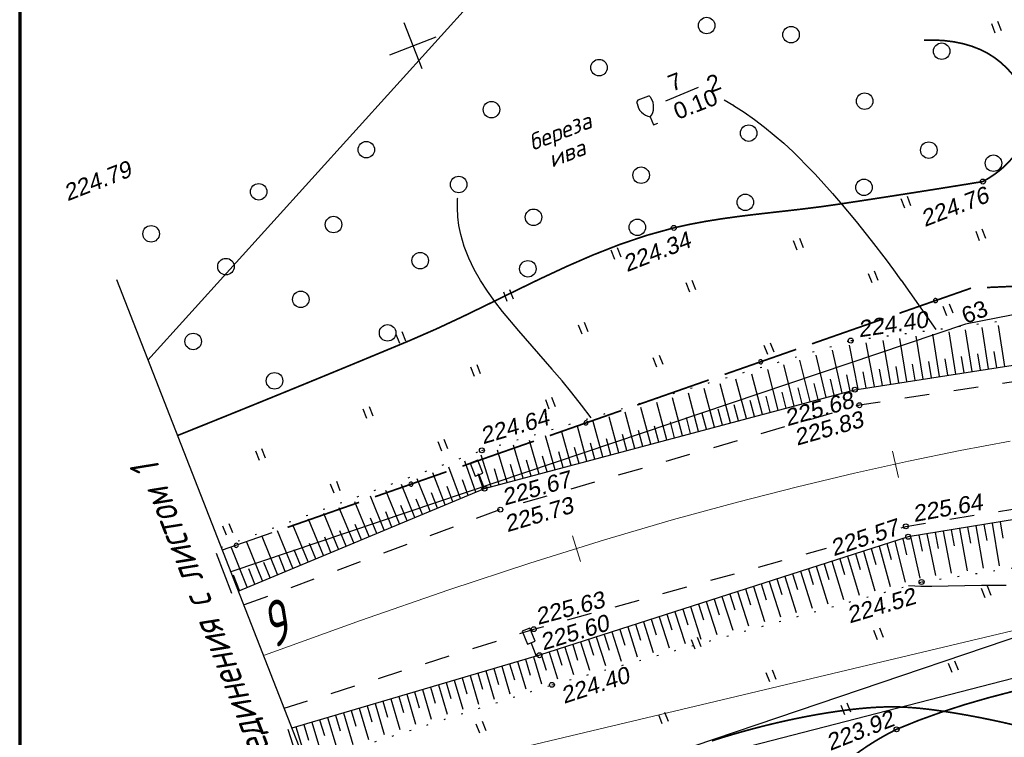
# Model space of a CAD drawing. Header units: millimetres. Extents: x -10 to 1169, y 1 to 1686.
# Tile 147 of 224: x -10 to 50, y 1253 to 1297. Entities that reach past the tile are written whole.
import ezdxf
from ezdxf.enums import TextEntityAlignment as Align
from ezdxf.lldxf.tags import DXFTag

# ---------------------------------------------------------------- set-up
doc = ezdxf.new("R2010")
doc.units = ezdxf.units.MM
for name, pattern in [('ADOT1', [1, 0, -1]), ('AHIDDEN1', [2, 0.5, -1.5]), ('AHIDDEN2', [3, 1.5, -1.5]), ('PHANTOM2', [1.25, 0.625, -0.125, 0.125, -0.125, 0.125, -0.125])]:
    doc.linetypes.add(name, pattern=pattern)
for name, color, linetype in [('CONTURS', 7, 'Continuous'), ('COORDS', 7, 'Continuous'), ('IZOLINES', 32, 'Continuous'), ('PDIGIT', 170, 'Continuous'), ('PICKETS', 7, 'Continuous'), ('Листы', 7, 'Continuous'), ('ОБЪЕКТЫ_АВТОДОРОГ', 7, 'Continuous'), ('УЧАСТКИ', 7, 'Continuous')]:
    doc.layers.add(name, color=color, linetype=linetype)
doc.layers.add('СВЯЗЬ', color=170, linetype='Связь', lineweight=30)
doc.styles.add('GPR', font='isocpeui.ttf', dxfattribs={"width": 0.8})
doc.styles.add('ITALICC', font='isocpeui.ttf', dxfattribs={"height": 2})
doc.styles.get("Standard").update_dxf_attribs({"font": 'arial.ttf'})
tags = doc.linetypes.add('газ', pattern='A,42.7,-5.08,["Г",Standard,S=2.54,R=0,X=-2.54,Y=-1.27],-3.81', length=51.59).pattern_tags.tags
tags[6] = DXFTag(74, 10)
doc.linetypes.add('Связь', pattern='A,12.5,[130,ltypeshp.shx,S=1,R=-30,X=0,Y=0.9],1,[130,ltypeshp.shx,S=1,R=-30,X=0,Y=0.9],1,[130,ltypeshp.shx,S=1,R=-30,X=0,Y=0.9],4.5', length=19)

# ---------------------------------------------------------------- blocks, each defined once
blk = doc.blocks.new('206_3')
at = {"layer": 'CONTURS'}
for p, q in [((0.5, 3.5), (-0.5, 3.5)), ((-0.5, 3.5), (-0.5, 1.8)), ((0.5, 1.8), (0.5, 3.5)), ((-0.5, 1.8), (0.5, 1.8)), ((0, 0), (0, 1.8)), ((0.5, 0), (0, 0))]:
    blk.add_line(p, q, dxfattribs=at)
blk = doc.blocks.new('401')
at = {"layer": 'CONTURS'}
for p, q in [((0, 0), (0, 1.2)), ((0.8, 0), (0.8, 1.2))]:
    blk.add_line(p, q, dxfattribs=at)
blk = doc.blocks.new('372')
at = {"layer": 'CONTURS'}
blk.add_circle((0, 0), 1, dxfattribs=at)
blk = doc.blocks.new('390_2')
at = {"layer": 'CONTURS', "color": 7}
for p, q in [((0.6991505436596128, 3.473176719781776), (-0.6905651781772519, 3.473176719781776)), ((0.0023088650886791, 1.057788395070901), (0.0023088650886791, 0.0293004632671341)), ((0.0176911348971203, -0.0024620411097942), (0.5792057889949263, -0.0024620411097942))]:
    blk.add_line(p, q, dxfattribs=at)
at = {"layer": 'CONTURS', "color": 7, "linetype": 'Continuous'}
for centre, radius, start, end in [((1.008602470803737, 2.722503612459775), 1.954260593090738, 167.2458957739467, 239.3760234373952), ((-19.93655262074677, 7.463485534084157), 19.5207581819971, 347.245895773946, 347.6983439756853), ((-0.6490946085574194, 3.257555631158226), 0.2199581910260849, 101.9407673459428, 167.6983439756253), ((-0.6905651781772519, 3.453655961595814), 0.0195207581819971, 90, 101.9407673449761), ((-1.008911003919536, 2.722503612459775), 1.954260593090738, 300.6239765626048, 12.75410422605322), ((0.6487860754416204, 3.257555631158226), 0.2199581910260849, 12.30165602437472, 76.96725551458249), ((19.93624408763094, 7.463485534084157), 19.5207581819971, 192.3016560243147, 192.7541042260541)]:
    blk.add_arc(centre, radius, start, end, dxfattribs=at)
blk = doc.blocks.new('133')
at = {"layer": 'CONTURS', "color": 7, "linetype": 'Continuous', "const_width": 0.2}
for points in [[(-11, 0), (-2, 0)], [(0, 0), (9, 0)]]:
    blk.add_lwpolyline(points, dxfattribs=at)
at = {"layer": 'CONTURS', "color": 7, "linetype": 'Continuous', "const_width": 0.5}
blk.add_lwpolyline([(-6.791280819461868, -0.0028738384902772, 1), (-6.291280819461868, -0.0028738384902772, 1)], format="xyb", close=True, dxfattribs=at)
blk = doc.blocks.new('пкк')
at = {"layer": 'ОБЪЕКТЫ_АВТОДОРОГ', "lineweight": 15, "ltscale": 200}
blk.add_line((-0.0110175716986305, -0.8223418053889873), (-0.0083168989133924, 0.8046021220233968), dxfattribs=at)

msp = doc.modelspace()

# ---------------------------------------------------------------- linework, layer by layer
at = {"layer": 'CONTURS', "lineweight": -2}
for p, q in [((50.04815809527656, 1275.735621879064), (49.66177999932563, 1278.213943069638)), ((45.10710827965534, 1274.970098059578), (44.68259877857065, 1277.565811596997)), ((46.09531824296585, 1275.123202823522), (45.68189951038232, 1277.695877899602)), ((47.08352820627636, 1275.27630758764), (46.67876618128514, 1277.825635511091)), ((48.07173816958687, 1275.429412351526), (47.67402577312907, 1277.955188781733)), ((49.05994813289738, 1275.582517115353), (48.66823626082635, 1278.08460843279)), ((41.15426842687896, 1274.357679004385), (40.62841027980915, 1277.017076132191)), ((42.14247839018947, 1274.510783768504), (41.65446041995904, 1277.171816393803)), ((43.13068835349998, 1274.663888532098), (42.6711521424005, 1277.304060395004)), ((44.11889831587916, 1274.816993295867), (43.67962950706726, 1277.435281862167)), ((39.21674879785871, 1273.862137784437), (38.61570295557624, 1276.417691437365)), ((40.18286129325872, 1274.120259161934), (39.61250615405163, 1276.714437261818)), ((47.57763318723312, 1275.352859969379), (47.42145373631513, 1276.340588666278)), ((48.56584315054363, 1275.505964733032), (48.41073364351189, 1276.493862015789)), ((49.55405311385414, 1275.659069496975), (49.39969549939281, 1276.647084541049)), ((37.28452380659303, 1273.345895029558), (36.65583911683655, 1275.834519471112)), ((38.2506363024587, 1273.604016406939), (37.63155650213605, 1276.124822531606)), ((43.62479333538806, 1274.740440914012), (43.45631125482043, 1275.726145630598)), ((44.61300329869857, 1274.893545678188), (44.44956575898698, 1275.8800993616)), ((45.60121326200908, 1275.046650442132), (45.44117724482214, 1276.033761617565)), ((46.58942322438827, 1275.19975520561), (46.43168456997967, 1276.187236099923)), ((35.35229881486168, 1272.829652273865), (34.71935786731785, 1275.258442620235)), ((36.31841131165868, 1273.08777365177), (35.68573278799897, 1275.545917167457)), ((40.66856486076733, 1274.238969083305), (40.464303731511, 1275.217885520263)), ((41.64837340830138, 1274.434231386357), (41.46117917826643, 1275.41655430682)), ((42.63658337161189, 1274.587336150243), (42.46062888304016, 1275.571734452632)), ((33.42007382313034, 1272.313409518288), (32.79319456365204, 1274.685479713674)), ((34.38618631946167, 1272.571530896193), (33.7554588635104, 1274.971714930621)), ((38.73369255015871, 1273.733077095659), (38.49999374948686, 1274.705386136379)), ((39.69980504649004, 1273.991198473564), (39.4780025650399, 1274.966290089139)), ((31.48784883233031, 1271.797166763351), (30.87147836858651, 1274.113855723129)), ((32.45396132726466, 1272.055288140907), (31.83199736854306, 1274.399565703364)), ((36.80146755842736, 1273.216834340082), (36.55438616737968, 1274.185829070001)), ((37.76758005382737, 1273.47495571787), (37.52588189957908, 1274.445307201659)), ((29.55562384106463, 1271.280924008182), (28.95144154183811, 1273.542736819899)), ((30.5217363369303, 1271.539045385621), (29.91136230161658, 1273.828266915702)), ((33.90313007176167, 1272.442470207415), (33.64830509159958, 1273.409457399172)), ((34.86924256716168, 1272.700591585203), (34.61608246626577, 1273.668015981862)), ((35.83535506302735, 1272.958712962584), (35.58464597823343, 1273.926775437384)), ((27.62339884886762, 1270.764681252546), (27.03149108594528, 1272.971643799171)), ((28.58951134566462, 1271.022802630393), (27.99154141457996, 1273.257212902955)), ((31.97090508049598, 1271.926227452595), (31.71413110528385, 1272.892698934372)), ((32.93701757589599, 1272.184348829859), (32.68104873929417, 1273.151033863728)), ((25.69117385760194, 1270.24843849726), (25.11010116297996, 1272.40011801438)), ((26.65728635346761, 1270.506559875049), (26.07109514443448, 1272.685970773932)), ((30.03868008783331, 1271.409984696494), (29.78082970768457, 1272.376169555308)), ((31.00479258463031, 1271.668106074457), (30.74742341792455, 1272.634419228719)), ((23.75894886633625, 1269.732195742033), (23.18475690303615, 1271.827405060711)), ((24.72506136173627, 1269.990317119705), (24.14815785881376, 1272.113980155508)), ((27.14034260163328, 1270.635620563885), (26.88095379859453, 1271.601393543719)), ((28.10645509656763, 1270.893741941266), (27.847673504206, 1271.859677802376)), ((29.0725675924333, 1271.151863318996), (28.81427122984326, 1272.117929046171)), ((20.86061137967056, 1268.957831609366), (20.27630547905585, 1270.962234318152)), ((21.82672387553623, 1269.215952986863), (21.2502182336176, 1271.251941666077)), ((22.79283637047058, 1269.474074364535), (22.21914871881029, 1271.540169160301)), ((25.20811761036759, 1270.119377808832), (24.94668721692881, 1271.084600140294)), ((26.17423010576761, 1270.377499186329), (25.91400697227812, 1271.343047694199)), ((18.92838638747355, 1268.441588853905), (18.30468674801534, 1270.366319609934)), ((19.89449888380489, 1268.69971023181), (19.294958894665, 1270.670335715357)), ((23.27589261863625, 1269.603135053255), (23.00997790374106, 1270.567131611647)), ((24.24200511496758, 1269.861256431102), (23.97878258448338, 1270.825991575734)), ((17.98456849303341, 1268.111122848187), (17.31637801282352, 1269.998907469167)), ((20.37755513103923, 1268.828770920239), (20.09212395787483, 1269.787170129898)), ((21.34366762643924, 1269.086892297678), (21.06753619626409, 1270.048012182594)), ((22.30978012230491, 1269.345013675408), (22.03979979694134, 1270.307879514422)), ((16.13771053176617, 1267.343584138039), (15.38461542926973, 1269.281160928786)), ((17.06113951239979, 1267.727353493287), (16.34494749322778, 1269.637942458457)), ((18.45647744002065, 1268.276355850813), (18.13554688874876, 1269.22345858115)), ((19.41144263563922, 1268.570649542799), (19.11184233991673, 1269.52471435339)), ((14.29085257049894, 1266.576045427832), (13.48386068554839, 1268.575012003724)), ((15.21428155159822, 1266.959814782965), (14.4317310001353, 1268.927157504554)), ((17.5228540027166, 1267.919238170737), (17.18042160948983, 1268.858780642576)), ((13.36742359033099, 1266.192276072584), (12.53939259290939, 1268.224121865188)), ((15.67599604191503, 1267.151699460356), (15.3100195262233, 1268.082323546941)), ((16.59942502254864, 1267.535468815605), (16.24272611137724, 1268.469688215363)), ((11.52056562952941, 1265.424737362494), (10.65683768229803, 1267.524689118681)), ((12.44399460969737, 1265.808506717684), (11.59727368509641, 1267.874096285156)), ((14.75256706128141, 1266.767930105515), (14.38056743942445, 1267.696162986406)), ((9.67370766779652, 1264.657198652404), (8.779674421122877, 1266.827236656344)), ((10.5971366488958, 1265.040968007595), (9.71769603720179, 1267.175757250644)), ((12.90570910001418, 1266.000391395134), (12.52736107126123, 1266.926054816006)), ((13.82913808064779, 1266.38416075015), (13.4532533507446, 1267.310827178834)), ((8.750278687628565, 1264.273429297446), (7.842784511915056, 1266.479131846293)), ((11.98228011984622, 1265.61662204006), (11.60243698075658, 1266.541672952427)), ((49.27104031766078, 1266.245484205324), (49.71282860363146, 1263.656417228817)), ((49.76452907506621, 1266.325913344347), (49.9314241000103, 1265.339938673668)), ((6.903420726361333, 1263.505890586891), (5.973423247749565, 1265.784547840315)), ((7.826849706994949, 1263.889659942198), (6.907226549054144, 1266.131516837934)), ((10.13542215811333, 1264.849083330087), (9.7545074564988, 1265.773693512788)), ((11.05885113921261, 1265.232852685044), (10.67820371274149, 1266.157572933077)), ((45.323130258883, 1265.602051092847), (45.84020559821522, 1263.059297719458)), ((45.81661901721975, 1265.682480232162), (46.00945226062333, 1264.701248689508)), ((46.31010777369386, 1265.762909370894), (46.79510718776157, 1263.20660754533)), ((46.80359653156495, 1265.843338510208), (46.98569592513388, 1264.860058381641)), ((47.2970852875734, 1265.92376764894), (47.76112359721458, 1263.355560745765)), ((47.79057404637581, 1266.004196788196), (47.96550423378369, 1265.01961594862)), ((48.28406280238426, 1266.084625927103), (48.7345283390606, 1263.505619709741)), ((48.77755156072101, 1266.165055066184), (48.94768192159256, 1265.179633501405)), ((5.0565627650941, 1262.738351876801), (4.114358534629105, 1265.093761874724)), ((5.979991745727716, 1263.12212123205), (5.042090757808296, 1265.438489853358)), ((8.288564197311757, 1264.081544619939), (7.908566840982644, 1265.006532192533)), ((9.211993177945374, 1264.465313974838), (8.831288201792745, 1265.390010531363)), ((42.90146131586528, 1265.003684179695), (43.15808579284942, 1264.037172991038)), ((43.37750587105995, 1265.156594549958), (44.01368403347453, 1262.661818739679)), ((43.85682930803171, 1265.298893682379), (44.08959282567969, 1264.32636031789)), ((44.3361527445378, 1265.441192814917), (44.90312135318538, 1262.908976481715)), ((44.82964150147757, 1265.521621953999), (45.03853500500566, 1264.543683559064)), ((3.209704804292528, 1261.970813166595), (2.277511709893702, 1264.411212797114)), ((4.133133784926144, 1262.354582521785), (3.191958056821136, 1264.751008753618)), ((7.365135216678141, 1263.697775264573), (6.986446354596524, 1264.623299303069)), ((40.99728309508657, 1264.392042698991), (41.2807207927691, 1263.433052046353)), ((41.47332765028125, 1264.544953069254), (42.16983810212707, 1262.148917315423)), ((41.94937220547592, 1264.697863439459), (42.22203593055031, 1263.73575404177)), ((42.42541676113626, 1264.850773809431), (43.10029660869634, 1262.407781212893)), ((5.518277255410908, 1262.930236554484), (5.144936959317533, 1263.857931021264)), ((6.441706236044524, 1263.314005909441), (6.065126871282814, 1264.240390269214)), ((39.56914942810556, 1263.933311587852), (40.27889802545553, 1261.622796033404)), ((40.04519398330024, 1264.086221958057), (40.33589191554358, 1263.129407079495)), ((40.52123853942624, 1264.239132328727), (41.22811841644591, 1261.886899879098)), ((4.594848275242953, 1262.546467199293), (4.226386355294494, 1263.476110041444)), ((37.66497120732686, 1263.321670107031), (38.36713379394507, 1261.090902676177)), ((38.14101576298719, 1263.474580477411), (38.43991577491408, 1262.520296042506)), ((38.61706031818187, 1263.627490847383), (39.32468063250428, 1261.357308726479)), ((39.09310487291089, 1263.780401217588), (39.38869989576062, 1262.825087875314)), ((3.671419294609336, 1262.162697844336), (3.310249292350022, 1263.095197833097)), ((35.76079298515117, 1262.710028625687), (36.44612002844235, 1260.556461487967)), ((36.23683754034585, 1262.862938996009), (36.53947223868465, 1261.909832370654)), ((36.71288209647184, 1263.015849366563), (37.40736754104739, 1260.823885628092)), ((37.18892665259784, 1263.168759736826), (37.49005725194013, 1262.215176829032)), ((33.85661476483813, 1262.098387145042), (34.52097429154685, 1260.020885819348)), ((34.33265931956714, 1262.251297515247), (34.63698053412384, 1261.2987280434)), ((34.80870387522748, 1262.404207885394), (35.48388108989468, 1260.288765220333)), ((35.28474843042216, 1262.557118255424), (35.58839447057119, 1261.60433334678)), ((31.9524365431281, 1261.48674566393), (32.59392677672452, 1259.484789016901)), ((32.4284810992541, 1261.639656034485), (32.73352408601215, 1260.687317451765)), ((32.90452565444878, 1261.79256640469), (33.55761118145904, 1259.752881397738)), ((33.38057020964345, 1261.945476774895), (33.68533448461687, 1260.9930489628)), ((30.04825832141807, 1260.875104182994), (30.66587859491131, 1258.948418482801)), ((30.52430287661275, 1261.028014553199), (30.82955845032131, 1260.07574409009)), ((31.00034743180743, 1261.180924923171), (31.63000224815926, 1259.216630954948)), ((31.47639198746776, 1261.333835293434), (31.781591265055, 1260.381546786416)), ((28.14408010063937, 1260.263462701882), (28.73703331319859, 1258.411830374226)), ((28.62012465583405, 1260.416373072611), (28.92520145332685, 1259.464045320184)), ((29.09616921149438, 1260.569283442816), (29.70156361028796, 1258.680153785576)), ((29.57221376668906, 1260.72219381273), (29.8774317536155, 1259.769911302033)), ((26.23990187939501, 1259.651821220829), (26.80704319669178, 1257.874930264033)), ((26.71594643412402, 1259.804731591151), (27.02029531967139, 1258.852170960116)), ((27.1919909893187, 1259.957641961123), (27.77222812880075, 1258.143432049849)), ((27.66803554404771, 1260.110552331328), (27.97283974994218, 1259.158137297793)), ((24.33572365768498, 1259.040179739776), (24.87477528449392, 1257.337409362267)), ((24.81176821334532, 1259.193090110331), (25.11427080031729, 1258.239941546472)), ((25.28781276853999, 1259.346000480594), (25.84131124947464, 1257.60627942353)), ((25.76385732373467, 1259.498910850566), (26.06748358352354, 1258.546119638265)), ((22.43154543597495, 1258.428538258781), (22.93754157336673, 1256.798531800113)), ((22.90758999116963, 1258.581448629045), (23.20569633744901, 1257.626915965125)), ((23.38363454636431, 1258.734358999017), (23.90704662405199, 1257.068213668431)), ((23.85967910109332, 1258.887269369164), (24.1604489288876, 1257.933572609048)), ((20.51715339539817, 1257.849863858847), (21.01447803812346, 1256.198282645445)), ((20.99686981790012, 1257.990832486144), (21.28682816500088, 1257.033793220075)), ((21.47658624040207, 1258.131801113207), (21.97222230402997, 1256.506006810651)), ((21.954065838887, 1258.280169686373), (22.24811075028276, 1257.324378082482)), ((18.59828770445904, 1257.285989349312), (19.10380073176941, 1255.584390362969)), ((19.07800412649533, 1257.426957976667), (19.36347902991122, 1256.468571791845)), ((19.55772055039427, 1257.567926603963), (20.05852905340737, 1255.891138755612)), ((20.03743697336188, 1257.708895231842), (20.32468516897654, 1256.751039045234)), ((16.67942201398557, 1256.722114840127), (17.1965731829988, 1254.971617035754)), ((17.15913843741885, 1256.863083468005), (17.44274006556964, 1255.904141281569)), ((17.6388548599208, 1257.004052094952), (18.14989978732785, 1255.277910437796)), ((18.11857128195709, 1257.145020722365), (18.40289900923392, 1256.186293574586)), ((14.76055632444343, 1256.158240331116), (15.29107940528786, 1254.359406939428)), ((15.24027274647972, 1256.29920895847), (15.52321760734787, 1255.340072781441)), ((15.71998916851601, 1256.440177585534), (16.24366280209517, 1254.665458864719)), ((16.19970559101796, 1256.581146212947), (16.48287246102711, 1255.622075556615)), ((12.36197421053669, 1255.45339719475), (12.64525688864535, 1254.494360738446)), ((12.84169063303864, 1255.594365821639), (13.38680209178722, 1253.747591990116)), ((13.32140705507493, 1255.735334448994), (13.60440894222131, 1254.776215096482)), ((13.8011234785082, 1255.876303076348), (14.33878798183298, 1254.05344986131)), ((14.28083990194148, 1256.01727170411), (14.56373389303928, 1255.058120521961)), ((10.44310851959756, 1254.889522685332), (10.72767546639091, 1253.930866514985)), ((10.92282494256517, 1255.030491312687), (11.48406701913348, 1253.136277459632)), ((11.40254136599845, 1255.17145994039), (11.68632008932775, 1254.212570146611)), ((11.8822577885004, 1255.312428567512), (12.43518628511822, 1253.44185421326)), ((8.524242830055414, 1254.325648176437), (8.811821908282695, 1253.367891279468)), ((9.003959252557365, 1254.466616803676), (9.584275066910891, 1252.525916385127)), ((9.483675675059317, 1254.607585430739), (9.769446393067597, 1253.649287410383)), ((9.963392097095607, 1254.748554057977), (10.53365393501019, 1252.830929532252)), ((6.605377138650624, 1253.761773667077), (6.899662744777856, 1252.806056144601)), ((7.085093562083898, 1253.902742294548), (7.690883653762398, 1251.917623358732)), ((7.564809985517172, 1254.043710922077), (7.855086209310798, 1253.086768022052)), ((8.044526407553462, 1254.184679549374), (8.636431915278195, 1252.221399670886))]:
    msp.add_line(p, q, dxfattribs=at)
at = {"layer": 'CONTURS', "color": 7, "linetype": 'Continuous'}
msp.add_line((5.61839593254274, 1265.649186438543), (2.621768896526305, 1264.600743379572), dxfattribs=at)
at = {"layer": 'CONTURS', "color": 1, "linetype": 'газ', "lineweight": 15}
msp.add_line((17.88171128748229, 1251.960376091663), (65.79413390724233, 1263.36815689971), dxfattribs=at)
at = {"layer": 'CONTURS', "linetype": 'AHIDDEN1', "const_width": 0.1, "flags": 128}
for points in [[(48.72075951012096, 1286.935743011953), (49.08210960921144, 1287.146368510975), (49.41834491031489, 1287.369123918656), (49.72946541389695, 1287.604009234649), (50.01547111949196, 1287.851024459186), (50.27636202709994, 1288.11016959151), (50.51213813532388, 1288.381444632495), (50.7227994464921, 1288.664849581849), (50.90834596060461, 1288.960384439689), (51.06877767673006, 1289.268049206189), (51.20409459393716, 1289.587843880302), (51.26987521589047, 1289.772543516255), (51.3307021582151, 1289.96513819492), (51.38540855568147, 1290.163833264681), (51.43282753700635, 1290.366834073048), (51.47179223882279, 1290.572345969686), (51.50113578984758, 1290.778574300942), (51.5196913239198, 1290.983724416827), (51.52629197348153, 1291.186001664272), (51.51977087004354, 1291.383611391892), (51.4989611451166, 1291.574758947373), (51.44781469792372, 1291.815578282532), (51.36943909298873, 1292.056355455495), (51.26734578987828, 1292.295504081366), (51.14504625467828, 1292.531437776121), (51.00605195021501, 1292.762570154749), (50.85387433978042, 1292.987314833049), (50.69202488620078, 1293.204085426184), (50.52401505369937, 1293.411295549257), (50.35335630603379, 1293.607358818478), (50.18356010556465, 1293.790688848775), (49.82048977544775, 1294.135871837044), (49.42613939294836, 1294.442517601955), (49.00050896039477, 1294.710626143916), (48.54359847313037, 1294.940197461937), (48.05540793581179, 1295.131231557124), (47.53593734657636, 1295.283728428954), (46.98518670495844, 1295.397688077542), (46.40315601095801, 1295.47311050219), (45.78984526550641, 1295.509995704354), (45.14525446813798, 1295.508343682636)], [(-0.0933922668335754, 1271.547044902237), (0.6850043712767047, 1271.858936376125), (2.35186946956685, 1272.530035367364), (4.017586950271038, 1273.203886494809), (5.682156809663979, 1273.88048975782), (7.345579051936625, 1274.559845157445), (9.007853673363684, 1275.241952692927), (10.66898067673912, 1275.926812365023), (12.3289600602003, 1276.61442417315), (13.9877918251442, 1277.304788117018), (15.58477130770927, 1278.001690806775), (17.16906551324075, 1278.741768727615), (18.74565024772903, 1279.507623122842), (20.31950131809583, 1280.281855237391), (21.8955945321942, 1281.047066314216), (23.47890569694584, 1281.785857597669), (25.0744106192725, 1282.480830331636), (26.68708510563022, 1283.11458575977), (28.3219049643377, 1283.669725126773), (29.98384600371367, 1284.128849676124), (30.94623825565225, 1284.342493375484), (31.91736387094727, 1284.524505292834), (32.89564663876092, 1284.68070084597), (33.87951034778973, 1284.816895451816), (34.86737878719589, 1284.938904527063), (35.8576757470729, 1285.052543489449), (36.84882501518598, 1285.163627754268), (37.83925038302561, 1285.277972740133), (38.82737563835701, 1285.401393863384), (39.81162457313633, 1285.53970654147), (40.70327495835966, 1285.674401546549), (41.59476158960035, 1285.810187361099), (42.48608446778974, 1285.947063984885), (43.37724359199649, 1286.085031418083), (44.26823896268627, 1286.224089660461), (45.15907057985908, 1286.364238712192), (46.04973844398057, 1286.505478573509), (46.94024255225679, 1286.647809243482), (47.83058290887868, 1286.791230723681), (48.72075951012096, 1286.935743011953)], [(43.48796015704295, 1253.750447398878), (44.84549752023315, 1254.299707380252), (46.22747938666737, 1254.797937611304), (47.63032771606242, 1255.250035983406), (49.05046446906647, 1255.660900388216), (50.48431160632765, 1256.035428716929), (51.9282910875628, 1256.378518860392), (53.37882487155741, 1256.695068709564), (54.83233491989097, 1256.989976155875), (56.28524319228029, 1257.268139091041), (57.73397164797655, 1257.534455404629), (59.26028214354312, 1257.807993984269), (60.79650467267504, 1258.072525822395), (62.34036852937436, 1258.320871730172), (63.88960300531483, 1258.545852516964), (65.44193739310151, 1258.740288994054), (66.99510098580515, 1258.897001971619), (68.54682307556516, 1259.00881225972), (70.09483295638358, 1259.068540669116), (71.63685991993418, 1259.069008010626), (73.17063325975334, 1259.003035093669), (74.57158899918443, 1258.885320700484), (75.97623115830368, 1258.719778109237), (77.38192051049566, 1258.509094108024), (78.78601782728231, 1258.255955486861), (80.18588388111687, 1257.963049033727), (81.57887944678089, 1257.633061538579), (82.9623652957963, 1257.268679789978), (84.33370220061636, 1256.872590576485), (85.69025093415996, 1256.447480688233), (87.02937226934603, 1255.996036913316), (88.34533204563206, 1255.571427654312), (89.73232394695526, 1255.16811944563), (91.15550689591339, 1254.76425721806), (92.58003980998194, 1254.337985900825), (93.97108160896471, 1253.867450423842), (95.29379121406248, 1253.330795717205), (96.5133275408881, 1252.706166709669), (97.59484951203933, 1251.971708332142), (98.50351604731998, 1251.105565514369), (99.20448606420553, 1250.085883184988), (99.42447250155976, 1249.618902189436), (99.60988184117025, 1249.123127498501), (99.76649151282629, 1248.603564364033), (99.90007895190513, 1248.065218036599), (100.0164215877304, 1247.5130937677), (100.121296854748, 1246.952196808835), (100.2204821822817, 1246.387532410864), (100.3197550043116, 1245.824105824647), (100.4248927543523, 1245.266922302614), (100.5416728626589, 1244.72098709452), (100.622709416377, 1244.364689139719), (100.7015991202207, 1244.007882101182), (100.7789179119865, 1243.650703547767), (100.8552417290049, 1243.293291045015), (100.9311465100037, 1242.935782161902), (101.0072081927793, 1242.57831446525), (101.0840027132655, 1242.221025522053), (101.1621060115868, 1241.864052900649), (101.2420940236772, 1241.507534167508), (101.3245426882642, 1241.151606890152), (101.475033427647, 1240.526689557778), (101.6308475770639, 1239.903046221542), (101.7911852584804, 1239.280489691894), (101.9552465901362, 1238.658832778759), (102.1222316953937, 1238.037888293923), (102.2913406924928, 1237.417469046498), (102.4617737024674, 1236.797387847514), (102.6327308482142, 1236.177457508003), (102.8034122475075, 1235.557490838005), (102.9730180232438, 1234.937300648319), (103.0225427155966, 1234.755425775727), (103.0721353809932, 1234.573569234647), (103.1217960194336, 1234.391731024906), (103.1715246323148, 1234.209911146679), (103.221321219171, 1234.028109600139), (103.2711857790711, 1233.84632638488), (103.3211183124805, 1233.664561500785), (103.3711188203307, 1233.482814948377), (103.4211873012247, 1233.301086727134), (103.4713237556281, 1233.119376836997)], [(34.81582195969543, 1229.833970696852), (34.36998652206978, 1230.727716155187), (33.98567688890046, 1231.61619697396), (33.66289305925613, 1232.499413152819), (33.40163503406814, 1233.377364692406), (33.20190281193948, 1234.250051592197), (33.0636963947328, 1235.117473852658), (32.98701578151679, 1235.97963147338), (32.97186097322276, 1236.83652445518), (33.01823196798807, 1237.688152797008), (33.12612876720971, 1238.534516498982), (33.22349517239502, 1239.015041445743), (33.35360946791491, 1239.493194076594), (33.51103517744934, 1239.96925535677), (33.69033582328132, 1240.443506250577), (33.88607493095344, 1240.916227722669), (34.09281601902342, 1241.387700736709), (34.3051226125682, 1241.858206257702), (34.51755823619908, 1242.328025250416), (34.72468640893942, 1242.79743867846), (34.92107065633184, 1243.266727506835), (35.08769800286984, 1243.690357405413), (35.24960330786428, 1244.11729779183), (35.40948106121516, 1244.545860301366), (35.57002575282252, 1244.974356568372), (35.73393187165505, 1245.401098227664), (35.90389390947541, 1245.82439691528), (36.082606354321, 1246.242564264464), (36.27276369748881, 1246.65391191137), (36.47706042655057, 1247.056751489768), (36.69819103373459, 1247.449394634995), (36.92880753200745, 1247.825312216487), (37.17063152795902, 1248.197322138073), (37.42316283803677, 1248.564546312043), (37.6859012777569, 1248.926106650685), (37.95834666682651, 1249.281125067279), (38.23999882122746, 1249.628723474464), (38.53035755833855, 1249.968023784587), (38.82892269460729, 1250.298147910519), (39.13519404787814, 1250.618217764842), (39.44867143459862, 1250.927355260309), (39.8060591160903, 1251.259042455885), (40.17378928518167, 1251.579756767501), (40.55186194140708, 1251.889498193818), (40.94027708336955, 1252.188266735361), (41.33903471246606, 1252.476062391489), (41.74813482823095, 1252.752885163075), (42.16757743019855, 1253.018735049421), (42.59736251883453, 1253.273612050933), (43.03749009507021, 1253.517516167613), (43.48796015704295, 1253.750447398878)]]:
    msp.add_lwpolyline(points, dxfattribs=at)
at = {"layer": 'CONTURS'}
msp.add_lwpolyline([(29.50364424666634, 1291.835049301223), (31.48239280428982, 1292.657417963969)], dxfattribs=at)
at = {"layer": 'CONTURS', "linetype": 'ADOT1'}
for points in [[(2.55177813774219, 1264.77980343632), (18.35627135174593, 1270.651944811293), (40.70770390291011, 1277.300337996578), (62.88145926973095, 1280.186899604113), (86.41495087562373, 1281.100060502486), (86.43742217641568, 1281.098094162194)], [(7.682954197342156, 1251.652517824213), (22.60243350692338, 1256.445927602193), (45.00294660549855, 1262.677591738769), (64.07256505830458, 1265.616679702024), (86.03959207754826, 1266.880412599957)]]:
    msp.add_lwpolyline(points, dxfattribs=at)
at = {"layer": 'CONTURS', "linetype": 'Continuous'}
for points in [[(3.58825810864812, 1262.128136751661), (18.51214645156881, 1268.330379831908), (40.95723199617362, 1274.327151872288), (63.26379847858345, 1277.783139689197), (86.18362386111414, 1278.622451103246)], [(86.06931262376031, 1269.303348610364), (63.88163789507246, 1268.626729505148), (44.18871567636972, 1265.417163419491), (21.84239168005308, 1258.239296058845), (6.832413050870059, 1253.828490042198)]]:
    msp.add_lwpolyline(points, dxfattribs=at)
at = {"layer": 'CONTURS', "linetype": 'AHIDDEN2', "flags": 128}
for points in [[(63.26159522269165, 1276.750473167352), (41.23354389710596, 1273.384024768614), (19.47259852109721, 1267.059850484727), (3.923692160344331, 1261.269982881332)], [(43.75692627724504, 1265.964056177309), (44.05254090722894, 1266.045721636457), (63.84478067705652, 1269.251161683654), (64.151623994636, 1269.26180618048)], [(6.364960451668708, 1255.024392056), (21.5059047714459, 1259.817067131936), (39.24333504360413, 1264.717147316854)]]:
    msp.add_lwpolyline(points, dxfattribs=at)
at = {"layer": 'CONTURS', "color": 7, "linetype": 'Continuous'}
for major_axis, ratio, start_param, end_param in [((-0.1203924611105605, -0.04212223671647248), 0.9800191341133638, 3.141592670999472, 6.283185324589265), ((-0.1203924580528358, -0.04212224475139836), 0.9800191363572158, -5.14088774e-08, 3.141592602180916)]:
    msp.add_ellipse((3.470736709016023, 1264.899297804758), major_axis=major_axis, ratio=ratio, start_param=start_param, end_param=end_param, dxfattribs=at)
at = {"layer": 'COORDS', "lineweight": -2}
for p, q in [((14.73093123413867, 1293.759847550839), (13.63876470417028, 1296.553979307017)), ((12.78778209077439, 1294.610830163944), (15.5819138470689, 1295.702996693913))]:
    msp.add_line(p, q, dxfattribs=at)
at = {"layer": 'IZOLINES'}
for points in [[(33.04544223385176, 1291.883496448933), (33.62341387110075, 1291.544452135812), (33.60933665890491, 1291.553452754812), (34.25301741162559, 1291.140513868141), (34.87881261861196, 1290.701762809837), (35.4868194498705, 1290.239347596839), (36.07759703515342, 1289.755658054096), (36.6519644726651, 1289.253025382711), (37.21096695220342, 1288.733698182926), (37.60775106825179, 1288.347544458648), (37.99374458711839, 1287.95845567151), (37.99113893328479, 1287.95886311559), (38.54577929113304, 1287.380141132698), (39.08749061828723, 1286.789441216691), (39.59758647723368, 1286.214209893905), (40.09233393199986, 1285.640533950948), (40.0900687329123, 1285.642817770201), (41.03412159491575, 1284.511222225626), (41.95660463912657, 1283.362202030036), (42.85673322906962, 1282.195889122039), (43.30964376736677, 1281.586741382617), (43.75540168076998, 1280.967596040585), (43.75636110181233, 1280.966236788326), (43.7563612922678, 1280.966236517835), (43.75636167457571, 1280.966235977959), (43.75636243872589, 1280.966234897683), (43.75636396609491, 1280.966232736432), (45.87256226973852, 1277.97269509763)], [(24.97788324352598, 1272.621531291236), (24.40072945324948, 1273.381609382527), (23.80951282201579, 1274.130640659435), (23.21167495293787, 1274.860705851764), (22.60525289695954, 1275.578271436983), (22.60578652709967, 1275.577332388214), (20.59091898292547, 1277.893909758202), (19.60888525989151, 1279.072963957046), (19.13920578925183, 1279.679305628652), (18.69164066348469, 1280.30160395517), (18.27342294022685, 1280.943144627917), (17.89291027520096, 1281.606510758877), (17.55938316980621, 1282.29301943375), (17.28248793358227, 1283.002106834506), (17.07129508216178, 1283.730868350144), (16.96400988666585, 1284.265570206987), (16.89778854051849, 1284.792578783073), (16.89833848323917, 1284.789858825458), (16.87038794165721, 1285.346893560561), (16.88645063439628, 1285.903108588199), (16.88905307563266, 1285.927322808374)], [(44.21892864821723, 1262.459483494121), (44.58947351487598, 1262.443056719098), (44.96076684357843, 1262.43173655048), (44.9612220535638, 1262.431727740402), (44.96128447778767, 1262.432095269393), (45.30294713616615, 1262.428513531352), (45.61969803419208, 1262.430221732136), (45.61562718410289, 1262.430078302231), (46.62070873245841, 1262.4479005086), (47.62572509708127, 1262.469003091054), (48.63082619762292, 1262.483081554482), (49.63593922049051, 1262.484015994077), (50.13844629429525, 1262.478166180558)]]:
    msp.add_lwpolyline(points, dxfattribs=at)
at = {"layer": 'IZOLINES', "const_width": 0.1000000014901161}
msp.add_lwpolyline([(32.29848297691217, 1253.053261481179), (32.93986760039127, 1253.254817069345), (33.58380964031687, 1253.447893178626), (34.2302132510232, 1253.63239782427), (34.87898536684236, 1253.808218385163), (35.53003554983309, 1253.975217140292), (36.18327612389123, 1254.133224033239), (36.83862250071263, 1254.282025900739), (37.30752140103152, 1254.382435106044), (37.79853933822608, 1254.482064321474), (37.8066898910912, 1254.483669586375), (37.80669282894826, 1254.483670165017), (37.80669870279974, 1254.483671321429), (37.80671044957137, 1254.48367363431), (37.80644424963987, 1254.483702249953), (38.55847243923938, 1254.624822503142), (39.31284910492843, 1254.752174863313), (40.06948428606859, 1254.864495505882), (40.44864596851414, 1254.914499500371), (40.82835001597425, 1254.960023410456), (41.20857919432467, 1255.000692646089), (41.58930921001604, 1255.036039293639), (41.97050344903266, 1255.065475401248), (42.35210381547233, 1255.088270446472), (42.73401682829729, 1255.103552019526), (43.11609740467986, 1255.110381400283), (43.41769321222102, 1255.109274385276), (43.71777536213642, 1255.102270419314), (43.71733856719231, 1255.102072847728), (43.9872714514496, 1255.091022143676), (44.25694691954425, 1255.075303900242), (44.79531413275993, 1255.031953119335), (45.33233704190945, 1254.975250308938), (45.86805070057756, 1254.907813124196), (46.40254041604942, 1254.831601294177), (47.14004483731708, 1254.714237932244), (47.12514496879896, 1254.716551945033), (47.82856546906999, 1254.593701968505), (48.53017120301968, 1254.461124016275), (49.22998031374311, 1254.319581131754), (49.92789998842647, 1254.169201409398), (50.62375956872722, 1254.009768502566)], dxfattribs=at)
at = {"layer": 'PICKETS', "color": 7, "lineweight": -2}
for centre in [(48.72075951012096, 1286.935743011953), (29.98384600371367, 1284.128849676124), (40.70770390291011, 1277.300337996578), (40.95723199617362, 1274.327151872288), (41.23354389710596, 1273.384024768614), (18.35627135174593, 1270.651944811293), (18.51214645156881, 1268.330379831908), (19.47259852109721, 1267.059850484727), (44.05254090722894, 1266.045721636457), (44.18871567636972, 1265.417163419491), (45.00294660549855, 1262.677591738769), (21.5059047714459, 1259.817067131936), (21.84239168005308, 1258.239296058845), (22.60243350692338, 1256.445927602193), (43.48796015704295, 1253.750447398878)]:
    msp.add_circle(centre, 0.15, dxfattribs=at)
at = {"layer": 'Листы', "lineweight": 70, "ltscale": 200}
msp.add_lwpolyline([(1167.092366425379, 1332.307979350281), (-9.65294549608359, 1332.307979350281), (-9.65294549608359, 1046.427923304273), (1167.092366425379, 1046.427923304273)], close=True, dxfattribs=at)
at = {"layer": 'ОБЪЕКТЫ_АВТОДОРОГ', "color": 0, "lineweight": 30}
msp.add_line((-3.786156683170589, 1280.994386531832), (18.49314144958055, 1223.996398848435), dxfattribs=at)
at = {"layer": 'ОБЪЕКТЫ_АВТОДОРОГ', "color": 0, "linetype": 'PHANTOM2', "lineweight": 15, "ltscale": 200}
msp.add_lwpolyline([(5.178442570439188, 1258.236656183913), (11.00151409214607, 1260.347499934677), (16.34507065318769, 1262.200635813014), (21.25539225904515, 1263.820327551), (25.77875891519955, 1265.230838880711), (29.96145062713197, 1266.456433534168), (33.84974739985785, 1267.521375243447), (37.4899292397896, 1268.449927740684), (40.92827615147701, 1269.266354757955), (44.20679775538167, 1269.991867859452), (47.35042213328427, 1270.635469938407), (50.37980698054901, 1271.203111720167)], dxfattribs=at)
at = {"layer": 'СВЯЗЬ', "linetype": 'Связь', "lineweight": 30}
msp.add_lwpolyline([(616.9122967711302, 1103.122522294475), (569.8255994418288, 1099.028407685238), (568.2801667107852, 1098.862390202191), (514.3918186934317, 1105.285022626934), (454.0846167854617, 1117.495105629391), (407.2144124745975, 1131.601486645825), (298.782184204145, 1173.78216653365), (264.5048443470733, 1188.192064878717), (215.3998153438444, 1213.150520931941), (138.0686903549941, 1251.953664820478), (98.9752261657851, 1260.949202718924), (66.43230913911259, 1260.9282215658), (10.51991853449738, 1246.508920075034)], dxfattribs=at)
at = {"layer": 'УЧАСТКИ', "color": 6, "linetype": 'Continuous', "lineweight": -2}
for p, q in [((21.68880867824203, 1302.191504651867), (-1.88101711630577, 1276.120394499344)), ((72.27376124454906, 1283.118385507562), (47.67299686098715, 1278.291078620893)), ((47.67299686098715, 1278.291078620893), (3.133659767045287, 1263.291153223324)), ((10.04912737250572, 1245.599045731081), (52.54796912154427, 1259.968492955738))]:
    msp.add_line(p, q, dxfattribs=at)

# ---------------------------------------------------------------- block references
at = {"layer": 'CONTURS', "lineweight": -2}
for name, p, xscale, yscale, zscale, rotation in [('372', (31.97699711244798, 1296.388903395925), 0.4999999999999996, 0.4999999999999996, 0.4999999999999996, 21.3494687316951), ('401', (49.4712050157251, 1295.926789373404), 0.4999999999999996, 0.4999999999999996, 0.4999999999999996, 21.3494687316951), ('372', (37.09385194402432, 1295.832985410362), 0.4999999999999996, 0.4999999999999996, 0.4999999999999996, 21.3494687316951), ('372', (46.22201340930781, 1294.833824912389), 0.4999999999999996, 0.4999999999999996, 0.4999999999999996, 21.3494687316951), ('372', (25.45735634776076, 1293.840514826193), 0.4999999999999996, 0.4999999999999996, 0.4999999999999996, 21.3494687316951), ('372', (41.55333545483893, 1291.807049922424), 0.4999999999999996, 0.4999999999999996, 0.4999999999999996, 21.3494687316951), ('372', (18.93771558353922, 1291.292126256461), 0.4999999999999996, 0.4999999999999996, 0.4999999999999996, 21.3494687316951), ('390_2', (28.75548179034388, 1290.368542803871), 0.4999999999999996, 0.4999999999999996, 0.4999999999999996, 21.3494687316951), ('372', (34.52538568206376, 1289.869262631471), 0.4999999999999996, 0.4999999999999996, 0.4999999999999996, 21.3494687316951), ('372', (11.35079622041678, 1288.866033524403), 0.4999999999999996, 0.4999999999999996, 0.4999999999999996, 21.3494687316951), ('372', (45.43902459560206, 1288.838835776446), 0.4999999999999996, 0.4999999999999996, 0.4999999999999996, 21.3494687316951), ('372', (49.35608736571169, 1288.046291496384), 0.4999999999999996, 0.4999999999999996, 0.4999999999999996, 21.3494687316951), ('372', (28.00574491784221, 1287.320874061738), 0.4999999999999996, 0.4999999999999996, 0.4999999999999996, 21.3494687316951), ('372', (16.95208948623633, 1286.758111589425), 0.4999999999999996, 0.4999999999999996, 0.4999999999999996, 21.3494687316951), ('372', (41.51131005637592, 1286.582446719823), 0.4999999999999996, 0.4999999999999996, 0.4999999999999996, 21.3494687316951), ('372', (4.831155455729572, 1286.317644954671), 0.4999999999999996, 0.4999999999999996, 0.4999999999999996, 21.3494687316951), ('372', (34.31952501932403, 1285.680987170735), 0.4999999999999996, 0.4999999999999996, 0.4999999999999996, 21.3494687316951), ('401', (43.9882376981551, 1285.328194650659), 0.4999999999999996, 0.4999999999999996, 0.4999999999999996, 21.3494687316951), ('372', (21.486104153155, 1284.772485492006), 0.4999999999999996, 0.4999999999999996, 0.4999999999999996, 21.3494687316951), ('372', (9.36517012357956, 1284.33201885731), 0.4999999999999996, 0.4999999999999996, 0.4999999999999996, 21.3494687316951), ('372', (27.77752721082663, 1284.165494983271), 0.4999999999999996, 0.4999999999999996, 0.4999999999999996, 21.3494687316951), ('372', (-1.688485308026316, 1283.769256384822), 0.4999999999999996, 0.4999999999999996, 0.4999999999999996, 21.3494687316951), ('401', (37.46859693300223, 1282.779806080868), 0.4999999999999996, 0.4999999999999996, 0.4999999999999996, 21.3494687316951), ('401', (48.52225236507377, 1283.342568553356), 0.4999999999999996, 0.4999999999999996, 0.4999999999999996, 21.3494687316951), ('401', (26.41494150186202, 1282.217043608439), 0.4999999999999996, 0.4999999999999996, 0.4999999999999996, 21.3494687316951), ('372', (2.84552935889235, 1281.783630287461), 0.4999999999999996, 0.4999999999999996, 0.4999999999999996, 21.3494687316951), ('372', (14.61851731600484, 1282.14682440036), 0.4999999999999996, 0.4999999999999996, 0.4999999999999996, 21.3494687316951), ('372', (21.14435448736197, 1281.652846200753), 0.4999999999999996, 0.4999999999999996, 0.4999999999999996, 21.3494687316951), ('401', (42.0026115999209, 1280.794179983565), 0.4999999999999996, 0.4999999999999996, 0.4999999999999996, 21.3494687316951), ('133', (53.31365462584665, 1280.707170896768), 0.4838296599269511, 0.5, 0.4838296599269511, 182.4871610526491), ('401', (30.94895616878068, 1280.231417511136), 0.4999999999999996, 0.4999999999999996, 0.4999999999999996, 21.3494687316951), ('133', (42.69927371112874, 1278.622835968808), 0.510194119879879, 0.5, 0.510194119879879, 199.283634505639), ('372', (7.379544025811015, 1279.798004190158), 0.4999999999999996, 0.4999999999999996, 0.4999999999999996, 21.3494687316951), ('401', (19.89530073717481, 1279.668655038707), 0.4999999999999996, 0.4999999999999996, 0.4999999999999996, 21.3494687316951), ('401', (46.53662626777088, 1278.808553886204), 0.4999999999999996, 0.4999999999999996, 0.4999999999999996, 21.3494687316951), ('372', (12.64237161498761, 1277.768726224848), 0.4999999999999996, 0.4999999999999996, 0.4999999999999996, 21.3494687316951), ('401', (24.42931540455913, 1277.683028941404), 0.4999999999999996, 0.4999999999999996, 0.4999999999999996, 21.3494687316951), ('372', (0.8599032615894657, 1277.249615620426), 0.4999999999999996, 0.4999999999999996, 0.4999999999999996, 21.3494687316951), ('401', (13.3756599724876, 1277.120266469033), 0.4999999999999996, 0.4999999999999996, 0.4999999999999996, 21.3494687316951), ('133', (32.10473720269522, 1274.916078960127), 0.510194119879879, 0.5, 0.510194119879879, 199.283634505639), ('401', (35.69087851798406, 1276.448984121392), 0.4999999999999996, 0.4999999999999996, 0.4999999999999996, 21.3494687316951), ('401', (28.9633300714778, 1275.697402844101), 0.4999999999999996, 0.4999999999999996, 0.4999999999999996, 21.3494687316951), ('401', (17.90967463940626, 1275.13464037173), 0.4999999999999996, 0.4999999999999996, 0.4999999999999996, 21.3494687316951), ('372', (5.790267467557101, 1274.863376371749), 0.4999999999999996, 0.4999999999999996, 0.4999999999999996, 21.3494687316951), ('401', (22.44368930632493, 1273.149014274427), 0.4999999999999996, 0.4999999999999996, 0.4999999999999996, 21.3494687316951), ('401', (11.39003387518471, 1272.586251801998), 0.4999999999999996, 0.4999999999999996, 0.4999999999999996, 21.3494687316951), ('133', (21.51020069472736, 1271.209321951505), 0.510194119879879, 0.5, 0.510194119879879, 199.283634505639), ('401', (15.92404854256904, 1270.600625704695), 0.4999999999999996, 0.4999999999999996, 0.4999999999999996, 21.3494687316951), ('401', (4.870393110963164, 1270.037863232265), 0.4999999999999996, 0.4999999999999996, 0.4999999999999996, 21.3494687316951), ('206_3', (18.51214645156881, 1268.330379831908), 0.4999999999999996, 0.4999999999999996, 0.4999999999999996, 21.3494687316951), ('133', (10.91566418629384, 1267.502564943), 0.510194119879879, 0.5, 0.510194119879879, 199.283634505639), ('401', (9.40440777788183, 1268.052237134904), 0.4999999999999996, 0.4999999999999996, 0.4999999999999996, 21.3494687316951), ('401', (2.884767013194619, 1265.50384856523), 0.4999999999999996, 0.4999999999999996, 0.4999999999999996, 21.3494687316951), ('401', (48.84805852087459, 1261.718260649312), 0.4999999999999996, 0.4999999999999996, 0.4999999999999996, 21.3494687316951), ('206_3', (21.67632882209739, 1258.165991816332), 0.4999999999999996, 0.4999999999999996, 0.4999999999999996, 21.3494687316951), ('401', (42.32841775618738, 1259.16987207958), 0.4999999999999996, 0.4999999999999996, 0.4999999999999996, 21.3494687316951), ('401', (31.2747623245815, 1258.607109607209), 0.4999999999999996, 0.4999999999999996, 0.4999999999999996, 21.3494687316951), ('401', (46.8624324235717, 1257.184245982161), 0.4999999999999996, 0.4999999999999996, 0.4999999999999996, 21.3494687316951), ('401', (35.80877699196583, 1256.621483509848), 0.4999999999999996, 0.4999999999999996, 0.4999999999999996, 21.3494687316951), ('401', (40.34279165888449, 1254.635857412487), 0.4999999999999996, 0.4999999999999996, 0.4999999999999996, 21.3494687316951), ('401', (29.28913622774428, 1254.073094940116), 0.4999999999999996, 0.4999999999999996, 0.4999999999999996, 21.3494687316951), ('401', (18.2354807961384, 1253.510332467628), 0.4999999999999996, 0.4999999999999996, 0.4999999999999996, 21.3494687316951)]:
    msp.add_blockref(name, p, dxfattribs=dict(at, xscale=xscale, yscale=yscale, zscale=zscale, rotation=rotation))
at = {"layer": 'ОБЪЕКТЫ_АВТОДОРОГ', "color": 0, "linetype": 'PHANTOM2', "lineweight": 15}
for p, rotation in [((43.42868110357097, 1269.819676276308), 12.47804966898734), ((24.10011616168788, 1264.70739145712), 17.31892857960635)]:
    msp.add_blockref('пкк', p, dxfattribs=dict(at, rotation=rotation))

# ---------------------------------------------------------------- texts
at = {"layer": 'CONTURS', "lineweight": -2}
for s, p in [('7', (29.88039726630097, 1292.37365835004)), ('2', (32.22161239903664, 1292.298437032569)), ('0.10', (30.21653227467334, 1290.668787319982))]:
    msp.add_text(s, height=0.9999999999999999, rotation=21.34946873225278, dxfattribs=at).set_placement(p)
at = {"layer": 'CONTURS', "lineweight": -2, "style": 'ITALICC'}
for s, p in [('береза', (21.41862302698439, 1288.786954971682)), ('ива', (22.59735474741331, 1287.766578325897))]:
    msp.add_text(s, height=0.9999999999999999, rotation=21.34946873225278, dxfattribs=at).set_placement(p)
at = {"layer": 'PDIGIT', "color": 7, "lineweight": -2}
for s, height, rotation, oblique, p in [('224.79', 0.9999999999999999, 21.34946873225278, 10, (-6.755601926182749, 1285.733786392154)), ('224.76', 0.9999999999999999, 21.34946873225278, 10, (45.19499318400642, 1284.17465810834)), ('224.34', 0.9999999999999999, 21.34946873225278, 10, (27.14309303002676, 1281.441099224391)), ('224.40', 0.9999999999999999, 8.328010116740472, 10.00000000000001, (41.21888844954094, 1277.496002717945)), ('225.68', 0.9999999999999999, 15.79775099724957, 10.00000000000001, (36.86068116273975, 1272.103032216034)), ('224.64', 1.000000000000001, 16.46056135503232, 10.00000000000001, (18.42722807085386, 1271.015117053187)), ('225.83', 0.9999999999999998, 15.78262765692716, 10.00000000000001, (37.44668233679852, 1270.928548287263)), ('225.67', 1.000000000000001, 15.87369942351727, 9.999999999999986, (19.73668743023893, 1267.300938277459)), ('225.64', 1.000000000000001, 10.14541486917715, 10.00000000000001, (44.55036427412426, 1266.305264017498)), ('225.73', 0.9999999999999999, 16.4905383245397, 10, (19.89370106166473, 1265.684703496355)), ('225.57', 1, 18.42293105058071, 9.999999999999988, (39.67164162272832, 1264.22250014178)), ('225.63', 1, 14.83893797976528, 9.999999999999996, (21.748639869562, 1260.070105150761)), ('224.52', 1, 16.62103246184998, 9.999999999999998, (40.64508963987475, 1260.158652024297)), ('225.60', 1, 17.04127414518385, 10.00000000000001, (22.06748751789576, 1258.519916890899)), ('224.40', 1, 18.11153205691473, 10.00000000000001, (23.333834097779, 1255.28873408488)), ('223.92', 0.9999999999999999, 21.34946873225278, 10, (39.45912862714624, 1252.434516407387))]:
    msp.add_text(s, height=height, rotation=rotation, dxfattribs=dict(at, oblique=oblique)).set_placement(p)
at = {"layer": 'ОБЪЕКТЫ_АВТОДОРОГ', "color": 0, "linetype": 'ByBlock', "style": 'GPR', "width": 0.8}
msp.add_text('Линия соединения с листом 1', height=1.75, rotation=111.3323093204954, dxfattribs=at).set_placement((8.522285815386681, 1244.902605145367))
at = {"layer": 'ОБЪЕКТЫ_АВТОДОРОГ', "style": 'GPR', "width": 0.7000000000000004}
msp.add_text('9', height=2.722458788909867, rotation=19.98448617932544, dxfattribs=at).set_placement((6.27719338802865, 1258.85991662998), align=Align.CENTER)
at = {"layer": 'УЧАСТКИ', "color": 6, "lineweight": -2}
msp.add_text('63', height=0.9999999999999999, rotation=21.34946873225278, dxfattribs=at).set_placement((47.67299686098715, 1278.291078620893))

doc.saveas('drawing.dxf')
